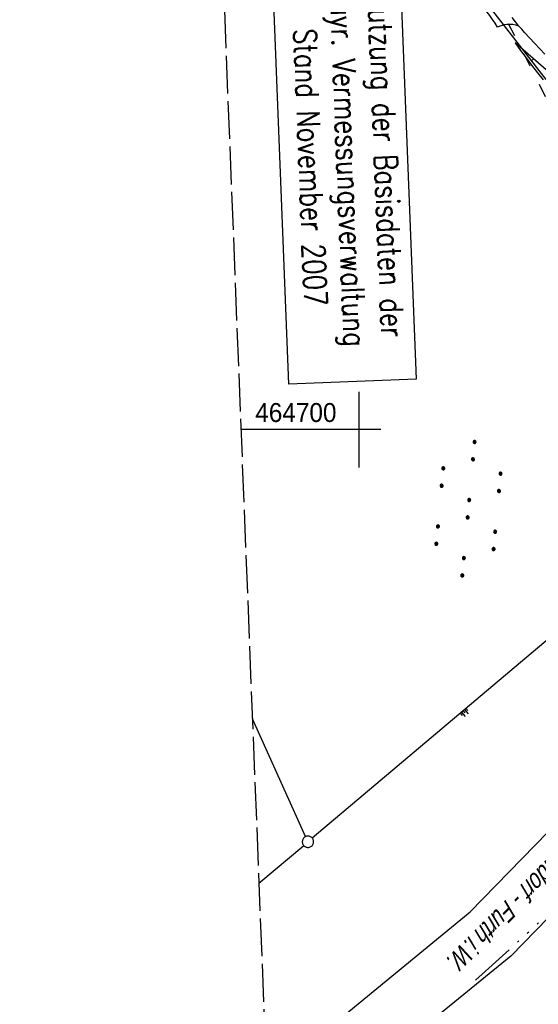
# Model space of a CAD drawing. Extents: x 511155 to 511479, y 464515 to 465450.
# Tile 8 of 41: x 511155 to 511224, y 464624 to 464754. Entities that reach past the tile are written whole.
import ezdxf

# ---------------------------------------------------------------- set-up
doc = ezdxf.new("R2010")
doc.units = 0
doc.header["$LTSCALE"] = 10
doc.header["$MEASUREMENT"] = 0
for name, pattern in [('ACAD_ISO03W100', [30, 12, -18]), ('ACAD_ISO14W100', [25.5, 12, -3, 0.5, -3, 0.5, -3, 0.5, -3]), ('LT00', [0]), ('LT14', [0.6, 0.5, -0.1])]:
    doc.linetypes.add(name, pattern=pattern)
doc.layers.get('0').update_dxf_attribs({"linetype": 'LT00'})
for name, color, linetype in [('--EK_FBR', 1, 'LT00'), ('DB-KABEL', 210, 'ACAD_ISO14W100'), ('DFK_BES-NAME', 255, 'LT00'), ('DFK_GZPKT', 250, 'LT00'), ('DFK_KATASTER', 250, 'LT00'), ('DFK_NUTZUNG', 250, 'LT00'), ('DFK_STAND', 22, 'LT00'), ('DFK_TOPO-ANL', 252, 'LT00'), ('V103_AFBR_BAB', 250, 'LT00'), ('V103_BOESCH', 250, 'LT00'), ('V103_BOSCHUNG', 250, 'LT00'), ('V103_EINFAHRT', 250, 'LT00'), ('V103_RASTER', 250, 'LT00'), ('WASSERLTG', 130, 'ACAD_ISO03W100')]:
    doc.layers.add(name, color=color, linetype=linetype)
doc.layers.add('-BLATT_103-RAND', color=7, linetype='LT14', plot=False)
doc.styles.get("Standard").update_dxf_attribs({"font": 'ARIAL.TTF'})
doc.styles.add('Versorgungsltg', font='ARIAL.TTF', dxfattribs={"width": 0.8, "height": 2})

# ---------------------------------------------------------------- blocks, each defined once
blk = doc.blocks.new('SYMB7010')
at = {"color": 0, "linetype": 'ByBlock'}
for points in [[(-0.031408, 0.499213), (-0.093728, 0.49134), (-0.15457, 0.475719), (-0.212975, 0.452595), (-0.268021, 0.422333), (-0.31884, 0.385411), (-0.36463, 0.342411), (-0.40467, 0.29401), (-0.438329, 0.240973), (-0.465074, 0.184136), (-0.484486, 0.124395), (-0.496256, 0.062692), (-0.5002, 0)], [(-0.5002, 0), (-0.496256, -0.062692), (-0.484486, -0.124395), (-0.465075, -0.184136), (-0.438329, -0.240973), (-0.404671, -0.29401), (-0.36463, -0.342411), (-0.31884, -0.385411), (-0.268021, -0.422333), (-0.212975, -0.452595), (-0.154571, -0.475719), (-0.093728, -0.49134), (-0.031408, -0.499213), (0.031408, -0.499213)], [(0.5002, 0), (0.496256, 0.062692), (0.484485, 0.124395), (0.465074, 0.184136), (0.438329, 0.240973), (0.40467, 0.29401), (0.36463, 0.342411), (0.31884, 0.385411), (0.268021, 0.422333), (0.212975, 0.452595), (0.15457, 0.475719), (0.093728, 0.49134), (0.031408, 0.499213), (-0.031408, 0.499213)], [(0.031408, -0.499213), (0.093728, -0.491341), (0.15457, -0.475719), (0.212975, -0.452595), (0.268021, -0.422333), (0.31884, -0.385411), (0.36463, -0.342411), (0.404671, -0.294011), (0.438329, -0.240974), (0.465075, -0.184136), (0.484486, -0.124395), (0.496256, -0.062692), (0.500201, 0)]]:
    blk.add_lwpolyline(points, dxfattribs=at)
blk = doc.blocks.new('SYMB7290')
at = {"color": 0, "linetype": 'ByBlock'}
for p, q in [((-0.5, 0), (-0.5, 0.375)), ((-0.25, 0), (-0.25, 0.75)), ((0, 0), (0, 0.375)), ((0.25, 0), (0.25, 0.75)), ((0.5, 0), (0.5, 0.375))]:
    blk.add_line(p, q, dxfattribs=at)
blk = doc.blocks.new('SYMB7110')
at = {"color": 0, "linetype": 'ByBlock'}
for p, q in [((-0.515, 0.392919), (-0.515, 0.367081)), ((-0.51, 0.362895), (-0.51, 0.397105)), ((-0.505, 0.399164), (-0.505, 0.360836)), ((-0.5, 0.360204), (-0.5, 0.399796)), ((-0.495, 0.399164), (-0.495, 0.360836)), ((-0.49, 0.362895), (-0.49, 0.397105)), ((-0.485, 0.392919), (-0.485, 0.367081)), ((-0.285, 0.392919), (-0.285, 0.367081)), ((-0.28, 0.362895), (-0.28, 0.397105)), ((-0.275, 0.399164), (-0.275, 0.360836)), ((-0.27, 0.360204), (-0.27, 0.399796)), ((-0.265, 0.399164), (-0.265, 0.360836)), ((-0.26, 0.362895), (-0.26, 0.397105)), ((-0.255, 0.392919), (-0.255, 0.367081)), ((0.255, 0.392919), (0.255, 0.367081)), ((0.26, 0.362895), (0.26, 0.397105)), ((0.265, 0.399164), (0.265, 0.360836)), ((0.27, 0.360204), (0.27, 0.399796)), ((0.275, 0.399164), (0.275, 0.360836)), ((0.28, 0.362895), (0.28, 0.397105)), ((0.285, 0.392919), (0.285, 0.367081)), ((0.485, 0.392919), (0.485, 0.367081)), ((0.49, 0.362895), (0.49, 0.397105)), ((0.495, 0.399164), (0.495, 0.360836)), ((0.5, 0.360204), (0.5, 0.399796)), ((0.505, 0.399164), (0.505, 0.360836)), ((0.51, 0.362895), (0.51, 0.397105)), ((0.515, 0.392919), (0.515, 0.367081)), ((-0.48, 0.379874), (-0.48, 0.380145)), ((-0.25, 0.379874), (-0.25, 0.380146)), ((0.29, 0.379874), (0.29, 0.380145)), ((0.52, 0.379874), (0.52, 0.380146)), ((-0.9, 0.012919), (-0.9, -0.012919)), ((-0.895, -0.017106), (-0.895, 0.017105)), ((-0.89, 0.019164), (-0.89, -0.019164)), ((-0.885, -0.019797), (-0.885, 0.019796)), ((-0.88, 0.019164), (-0.88, -0.019164)), ((-0.875, -0.017106), (-0.875, 0.017105)), ((-0.87, 0.012919), (-0.87, -0.012919)), ((-0.865, -0.000126), (-0.865, 0.000145)), ((-0.67, 0.012919), (-0.67, -0.012919)), ((-0.665, -0.017106), (-0.665, 0.017105)), ((-0.66, 0.019164), (-0.66, -0.019164)), ((-0.655, -0.019797), (-0.655, 0.019796)), ((-0.65, 0.019164), (-0.65, -0.019164)), ((-0.645, -0.017106), (-0.645, 0.017105)), ((-0.64, 0.012919), (-0.64, -0.012919)), ((-0.635, -0.000126), (-0.635, 0.000145)), ((-0.13, 0.012919), (-0.13, -0.012919)), ((-0.125, -0.017105), (-0.125, 0.017105)), ((-0.12, 0.019164), (-0.12, -0.019164)), ((-0.115, -0.019796), (-0.115, 0.019796)), ((-0.11, 0.019164), (-0.11, -0.019164)), ((-0.105, -0.017105), (-0.105, 0.017105)), ((-0.1, 0.012919), (-0.1, -0.012919)), ((-0.095, -0.000126), (-0.095, 0.000146)), ((0.1, 0.012919), (0.1, -0.012919)), ((0.105, -0.017105), (0.105, 0.017105)), ((0.11, 0.019164), (0.11, -0.019164)), ((0.115, -0.019796), (0.115, 0.019796)), ((0.12, 0.019164), (0.12, -0.019164)), ((0.125, -0.017105), (0.125, 0.017105)), ((0.13, 0.012919), (0.13, -0.012919)), ((0.135, -0.000126), (0.135, 0.000146)), ((0.64, 0.012919), (0.64, -0.012919)), ((0.645, -0.017105), (0.645, 0.017105)), ((0.65, 0.019164), (0.65, -0.019164)), ((0.655, -0.019796), (0.655, 0.019796)), ((0.66, 0.019164), (0.66, -0.019164)), ((0.665, -0.017105), (0.665, 0.017105)), ((0.67, 0.012919), (0.67, -0.012919)), ((0.675, -0.000126), (0.675, 0.000146)), ((0.87, 0.012919), (0.87, -0.012919)), ((0.875, -0.017105), (0.875, 0.017105)), ((0.88, 0.019164), (0.88, -0.019164)), ((0.885, -0.019796), (0.885, 0.019796)), ((0.89, 0.019164), (0.89, -0.019164)), ((0.895, -0.017105), (0.895, 0.017105)), ((0.9, 0.012919), (0.9, -0.012919)), ((0.905, -0.000126), (0.905, 0.000146)), ((-0.515, -0.367081), (-0.515, -0.392919)), ((-0.51, -0.397105), (-0.51, -0.362895)), ((-0.505, -0.360836), (-0.505, -0.399164)), ((-0.5, -0.399796), (-0.5, -0.360204)), ((-0.495, -0.360836), (-0.495, -0.399164)), ((-0.49, -0.397106), (-0.49, -0.362895)), ((-0.485, -0.367081), (-0.485, -0.392919)), ((-0.48, -0.380126), (-0.48, -0.379855)), ((-0.285, -0.367081), (-0.285, -0.392919)), ((-0.28, -0.397105), (-0.28, -0.362895)), ((-0.275, -0.360836), (-0.275, -0.399164)), ((-0.27, -0.399796), (-0.27, -0.360204)), ((-0.265, -0.360836), (-0.265, -0.399164)), ((-0.26, -0.397105), (-0.26, -0.362895)), ((-0.255, -0.367081), (-0.255, -0.392919)), ((-0.25, -0.380126), (-0.25, -0.379855)), ((0.255, -0.367081), (0.255, -0.392919)), ((0.26, -0.397105), (0.26, -0.362895)), ((0.265, -0.360836), (0.265, -0.399164)), ((0.27, -0.399796), (0.27, -0.360204)), ((0.275, -0.360836), (0.275, -0.399164)), ((0.28, -0.397105), (0.28, -0.362895)), ((0.285, -0.367081), (0.285, -0.392919)), ((0.29, -0.380126), (0.29, -0.379855)), ((0.485, -0.367081), (0.485, -0.392919)), ((0.49, -0.397105), (0.49, -0.362895)), ((0.495, -0.360836), (0.495, -0.399164)), ((0.5, -0.399796), (0.5, -0.360204)), ((0.505, -0.360836), (0.505, -0.399164)), ((0.51, -0.397105), (0.51, -0.362895)), ((0.515, -0.367081), (0.515, -0.392919)), ((0.52, -0.380126), (0.52, -0.379855))]:
    blk.add_line(p, q, dxfattribs=at)
for points in [[(-0.48, 0.38), (-0.481981, 0.388678), (-0.48753, 0.395637), (-0.49555, 0.399499), (-0.50445, 0.399499), (-0.51247, 0.395637), (-0.518019, 0.388678), (-0.52, 0.38), (-0.518019, 0.371322), (-0.51247, 0.364363), (-0.50445, 0.360501), (-0.49555, 0.360501), (-0.48753, 0.364363), (-0.481981, 0.371322), (-0.48, 0.38)], [(-0.25, 0.38), (-0.251981, 0.388678), (-0.25753, 0.395637), (-0.26555, 0.399499), (-0.27445, 0.399499), (-0.28247, 0.395637), (-0.288019, 0.388678), (-0.29, 0.38), (-0.288019, 0.371322), (-0.28247, 0.364363), (-0.27445, 0.360501), (-0.26555, 0.360501), (-0.25753, 0.364363), (-0.251981, 0.371322), (-0.25, 0.38)], [(0.29, 0.38), (0.288019, 0.388678), (0.28247, 0.395637), (0.27445, 0.399499), (0.26555, 0.399499), (0.25753, 0.395637), (0.251981, 0.388678), (0.25, 0.38), (0.251981, 0.371322), (0.25753, 0.364363), (0.26555, 0.360501), (0.27445, 0.360501), (0.28247, 0.364363), (0.288019, 0.371322), (0.29, 0.38)], [(0.52, 0.38), (0.518019, 0.388678), (0.51247, 0.395637), (0.50445, 0.399499), (0.495549, 0.399499), (0.48753, 0.395637), (0.481981, 0.388678), (0.48, 0.38), (0.481981, 0.371322), (0.48753, 0.364363), (0.495549, 0.360501), (0.50445, 0.360501), (0.51247, 0.364363), (0.518019, 0.371322), (0.52, 0.38)], [(-0.865, 0), (-0.866981, 0.008678), (-0.87253, 0.015637), (-0.88055, 0.019498), (-0.88945, 0.019498), (-0.89747, 0.015637), (-0.903019, 0.008678), (-0.905, 0)], [(-0.905, 0), (-0.903019, -0.008678), (-0.89747, -0.015637), (-0.88945, -0.019499), (-0.88055, -0.019499), (-0.87253, -0.015637), (-0.866981, -0.008678), (-0.865, 0)], [(-0.635, 0), (-0.636981, 0.008678), (-0.64253, 0.015637), (-0.65055, 0.019498), (-0.65945, 0.019498), (-0.66747, 0.015637), (-0.673019, 0.008678), (-0.675, 0)], [(-0.675, 0), (-0.673019, -0.008678), (-0.66747, -0.015637), (-0.65945, -0.019499), (-0.65055, -0.019499), (-0.64253, -0.015637), (-0.636981, -0.008678), (-0.635, 0)], [(-0.095, 0), (-0.096981, 0.008678), (-0.10253, 0.015637), (-0.11055, 0.019499), (-0.11945, 0.019499), (-0.12747, 0.015637), (-0.133019, 0.008678), (-0.135, 0)], [(-0.135, 0), (-0.133019, -0.008678), (-0.12747, -0.015637), (-0.11945, -0.019499), (-0.11055, -0.019499), (-0.10253, -0.015637), (-0.096981, -0.008678), (-0.095, 0)], [(0.135, 0), (0.133019, 0.008678), (0.12747, 0.015637), (0.11945, 0.019499), (0.11055, 0.019499), (0.10253, 0.015637), (0.096981, 0.008678), (0.095, 0)], [(0.095, 0), (0.096981, -0.008678), (0.10253, -0.015637), (0.11055, -0.019499), (0.11945, -0.019499), (0.12747, -0.015637), (0.133019, -0.008678), (0.135, 0)], [(0.675, 0), (0.673019, 0.008678), (0.66747, 0.015637), (0.65945, 0.019499), (0.65055, 0.019499), (0.64253, 0.015637), (0.636981, 0.008678), (0.635, 0)], [(0.635, 0), (0.636981, -0.008678), (0.64253, -0.015637), (0.65055, -0.019499), (0.65945, -0.019499), (0.66747, -0.015637), (0.673019, -0.008678), (0.675, 0)], [(0.905, 0), (0.903019, 0.008678), (0.89747, 0.015637), (0.88945, 0.019499), (0.88055, 0.019499), (0.87253, 0.015637), (0.866981, 0.008678), (0.865, 0)], [(0.865, 0), (0.866981, -0.008678), (0.87253, -0.015637), (0.88055, -0.019499), (0.88945, -0.019499), (0.89747, -0.015637), (0.903019, -0.008678), (0.905, 0)], [(-0.48, -0.38), (-0.481981, -0.371322), (-0.48753, -0.364363), (-0.49555, -0.360501), (-0.50445, -0.360501), (-0.51247, -0.364363), (-0.518019, -0.371322), (-0.52, -0.38), (-0.518019, -0.388678), (-0.51247, -0.395637), (-0.50445, -0.399499), (-0.49555, -0.399499), (-0.48753, -0.395637), (-0.481981, -0.388678), (-0.48, -0.38)], [(-0.25, -0.38), (-0.251981, -0.371322), (-0.25753, -0.364363), (-0.26555, -0.360501), (-0.27445, -0.360501), (-0.28247, -0.364363), (-0.288019, -0.371322), (-0.29, -0.38), (-0.288019, -0.388678), (-0.28247, -0.395637), (-0.27445, -0.399499), (-0.26555, -0.399499), (-0.25753, -0.395637), (-0.251981, -0.388678), (-0.25, -0.38)], [(0.29, -0.38), (0.288019, -0.371322), (0.28247, -0.364363), (0.27445, -0.360501), (0.26555, -0.360501), (0.25753, -0.364363), (0.251981, -0.371322), (0.25, -0.38), (0.251981, -0.388678), (0.25753, -0.395637), (0.26555, -0.399499), (0.27445, -0.399499), (0.28247, -0.395637), (0.288019, -0.388678), (0.29, -0.38)], [(0.52, -0.38), (0.518019, -0.371322), (0.51247, -0.364363), (0.50445, -0.360501), (0.495549, -0.360501), (0.48753, -0.364363), (0.481981, -0.371322), (0.48, -0.38), (0.481981, -0.388678), (0.48753, -0.395637), (0.495549, -0.399499), (0.50445, -0.399499), (0.51247, -0.395637), (0.518019, -0.388678), (0.52, -0.38)]]:
    blk.add_lwpolyline(points, dxfattribs=at)

msp = doc.modelspace()

# ---------------------------------------------------------------- linework, layer by layer
at = {"layer": '--EK_FBR'}
msp.add_lwpolyline([(511224.61, 464749.55), (511223.25, 464750.97), (511221.91, 464752.43), (511221.53, 464752.85), (511221.15, 464753.28)], dxfattribs=at)
at = {"layer": '-BLATT_103-RAND'}
msp.add_lwpolyline([(511155.19, 465438.82), (511191.77, 464514.55), (511478.54, 464525.89), (511441.97, 465450.17), (511155.19, 465438.82)], dxfattribs=at)
at = {"layer": 'DB-KABEL', "ltscale": 0.05, "flags": 128}
msp.add_lwpolyline([(511215.44, 464627.29), (511237.71, 464647.58), (511246.63, 464656.2), (511261.7, 464672.62), (511279.43, 464692.2), (511296.83, 464715.93, 5.381037), (511297.85, 464717.3), (511314.26, 464738.98), (511310.88, 464740.7), (511312.3, 464742.97), (511314.26, 464745.55), (511317.52, 464743.65), (511326.02, 464759.04), (511336.17, 464775.94), (511343.93, 464788.93), (511364.63, 464825.71), (511380.17, 464856.09), (511401.08, 464896.97), (511418.1, 464930.38)], format="xyb", dxfattribs=at)
at = {"layer": 'DFK_KATASTER'}
for p, q in [((511215.88, 464757.61), (511224.72, 464746.22)), ((511236.29, 464681.85), (511193.86, 464646.06)), ((511192.98, 464646.26), (511185.94, 464661.81)), ((511186.8, 464640.11), (511192.72, 464645.1))]:
    msp.add_line(p, q, dxfattribs=at)
at = {"layer": 'DFK_STAND'}
msp.add_lwpolyline([(511205.32, 464763.62), (511207.57, 464706.67), (511190.77, 464706), (511188.52, 464762.96)], close=True, dxfattribs=at)
at = {"layer": 'DFK_TOPO-ANL'}
for p, q in [((511214.73, 464636.31), (511252.68, 464675.35)), ((511258.63, 464669.99), (511220.08, 464630.48)), ((511187.82, 464614.27), (511214.73, 464636.31)), ((511220.08, 464630.48), (511188.89, 464605.07))]:
    msp.add_line(p, q, dxfattribs=at)
at = {"layer": 'V103_AFBR_BAB'}
for points in [[(511221.15, 464753.28), (511220.28, 464754.4)], [(511224.61, 464749.55), (511223.25, 464750.97), (511221.91, 464752.43), (511221.53, 464752.85), (511221.15, 464753.28)]]:
    msp.add_lwpolyline(points, dxfattribs=at)
at = {"layer": 'V103_BOESCH'}
for points in [[(511220.67, 464751.05), (511221.39, 464750.06), (511222.12, 464749.07), (511222.85, 464748.09), (511223.6, 464747.12), (511224.36, 464746.16)], [(511224.77, 464747.48), (511223.41, 464748.68), (511222.04, 464749.87), (511220.67, 464751.05)]]:
    msp.add_lwpolyline(points, dxfattribs=at)
at = {"layer": 'V103_BOSCHUNG'}
for p, q in [((511220.83, 464750.92), (511220.8, 464750.88)), ((511223.1, 464748.96), (511222.85, 464748.68))]:
    msp.add_line(p, q, dxfattribs=at)
at = {"layer": 'V103_EINFAHRT'}
for points in [[(511218.35, 464753.14), (511218.02, 464753.65), (511217.68, 464754.15), (511217.33, 464754.65), (511216.97, 464755.13), (511216.61, 464755.61), (511216.24, 464756.09)], [(511221.15, 464753.28), (511220.76, 464753.38), (511220.36, 464753.46), (511219.98, 464753.5), (511219.59, 464753.5), (511219.28, 464753.45), (511218.97, 464753.36), (511218.66, 464753.26), (511218.35, 464753.14)]]:
    msp.add_lwpolyline(points, dxfattribs=at)
at = {"layer": 'V103_RASTER'}
for p, q in [((511200, 464705), (511200, 464695)), ((511202.93, 464700), (511184.43, 464700))]:
    msp.add_line(p, q, dxfattribs=at)
at = {"layer": 'WASSERLTG', "ltscale": 0.015, "flags": 128}
msp.add_lwpolyline([(511179.13, 464833.93), (511218.1, 464756.91), (511255, 464684.18), (511270.47, 464669.62), (511312.18, 464679.65), (511313.84, 464680.07), (511374.1, 464693.36), (511378.3, 464694.48), (511396.14, 464681.44), (511406.39, 464674.47), (511419.59, 464665.79), (511440.07, 464655.42), (511445.25, 464652.01)], dxfattribs=at)

# ---------------------------------------------------------------- block references
at = {"layer": 'DFK_GZPKT', "xscale": 1.500000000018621, "yscale": 1.5, "zscale": 1.5, "rotation": 264.7377099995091}
msp.add_blockref('SYMB7010', (511193.29, 464645.58), dxfattribs=at)
at = {"layer": 'DFK_NUTZUNG', "xscale": 10.00000000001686, "yscale": 10, "zscale": 10, "rotation": 264.7377100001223}
msp.add_blockref('SYMB7110', (511214.49, 464689.55), dxfattribs=at)
at = {"layer": 'DFK_TOPO-ANL', "rotation": 220.148190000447}
msp.add_blockref('SYMB7290', (511213.79, 464662.87), dxfattribs=at)

# ---------------------------------------------------------------- texts
at = {"layer": 'DFK_BES-NAME', "oblique": 13.754, "width": 0.75}
msp.add_text('Bahnlinie Schwandorf - Furth i.W.', height=2.5, rotation=224.6474, dxfattribs=at).set_placement((511239.2, 464657.5))
at = {"layer": 'DFK_STAND', "insert": (511205.1, 464735.09), "char_height": 3, "width": 55.058, "attachment_point": 2, "rotation": 272.2662, "style": 'Versorgungsltg'}
msp.add_mtext('{\\Fromans|c0;Nutzung der Basisdaten der Bayr. Vermessungsverwaltung\\PStand November 2007}', dxfattribs=at)
at = {"layer": 'V103_RASTER', "width": 0.921}
msp.add_text(' 464700', height=2.5, rotation=-0.0005, dxfattribs=at).set_placement((511185.43, 464701))

doc.saveas('drawing.dxf')
